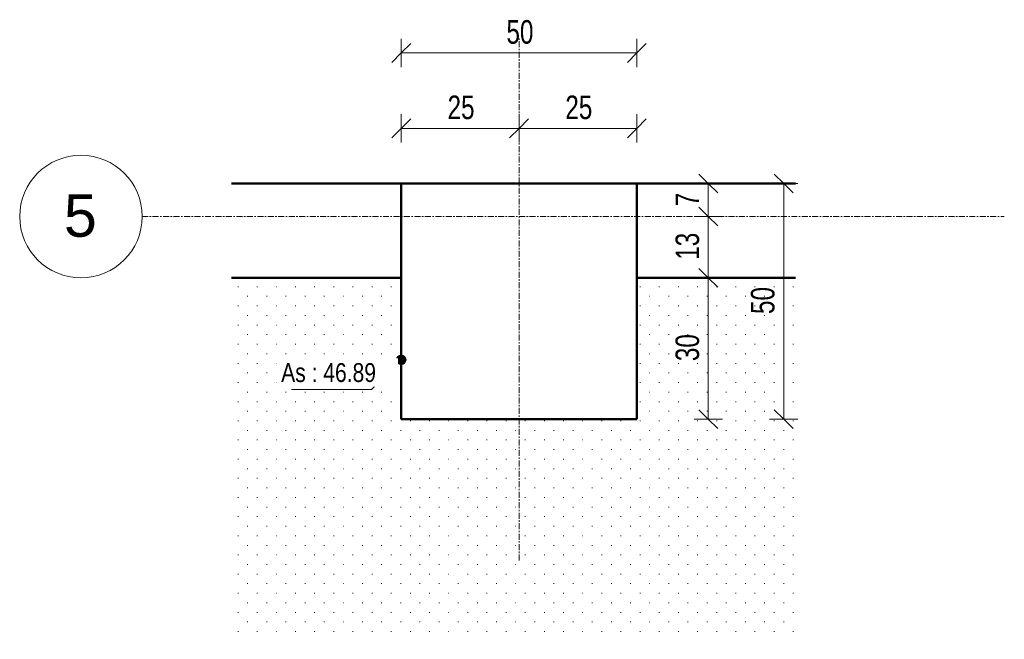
# Model space of a CAD drawing. Header units: millimetres. Extents: x 8507 to 110494, y 1100 to 66219.
# Tile 36 of 38: x 100284 to 102374, y 62433 to 63748. Entities that reach past the tile are written whole.
import ezdxf

# ---------------------------------------------------------------- set-up
doc = ezdxf.new("R2010")
doc.units = ezdxf.units.MM
doc.linetypes.add('Ligne de quadrillage', pattern=[22.225, 12.7, -3.175, 3.175, -3.175])
for name, color, linetype, lineweight in [('A-ANNO-DIMS', 211, 'Continuous', 9), ('A-ANNO-DIMS-20', 211, 'Continuous', 9), ('A-FLOR', 192, 'Continuous', 5), ('A-WALL', 113, 'Continuous', 9), ('G-ANNO-DIMS', 111, 'Continuous', 9), ('S-COLS', 52, 'Continuous', 5), ('S-GRID', 1, 'Continuous', 9), ('S-GRID-IDEN', 1, 'Continuous', 9)]:
    doc.layers.add(name, color=color, linetype=linetype, lineweight=lineweight)
doc.styles.add('Arial Narrow_4', font='ARIALN.TTF', dxfattribs={"width": 0.9, "height": 50})
doc.styles.add('Arial_3', font='arial.ttf', dxfattribs={"height": 90})
doc.styles.add('Arial_4', font='arial.ttf', dxfattribs={"width": 0.8, "height": 40})
doc.dimstyles.new('AB6_1_50_-_GB_4', dxfattribs={"dimscale": 304.8, "dimtxt": 51.171549, "dimasz": 0.131234, "dimexe": 0.098425, "dimexo": 0.0625, "dimgap": 0.016404, "dimtad": 1, "dimdec": 0, "dimlfac": 0.1, "dimdsep": 46, "dimtxsty": 'Arial Narrow_4', "dimblk1": 'OBLIQUE', "dimblk2": 'OBLIQUE', "dimsah": 1, "dimcen": 0.09, "dimazin": 0, "dimtfac": 1, "dimtdec": 4, "dimtix": 1, "dimtmove": 0, "dimatfit": 3, "dimfxl": 0.098425, "dimfxlon": 1, "dimtvp": 1, "dimtolj": 1, "dimtzin": 0, "dimarcsym": 2})

# ---------------------------------------------------------------- blocks, each defined once
blk = doc.blocks.new('Quadrillage - M_Extrémité de la ligne de quadrillage - Cercle-11575-Plot PL 1 Axe 5 variante')
at = {"layer": 'S-GRID-IDEN'}
blk.add_circle((0, 0), 6.5, dxfattribs=at)
blk = doc.blocks.new('DIMBLOCK297-Plot PL 1 Axe 5 variante')
at = {"layer": 'A-ANNO-DIMS-20', "lineweight": 18}
for p, q in [((101745.6, 63200.2), (101725.6, 63220.2)), ((101745.6, 63200.2), (101765.6, 63180.2)), ((101745.6, 62900.2), (101725.6, 62920.2)), ((101745.6, 62900.2), (101765.6, 62880.2))]:
    blk.add_line(p, q, dxfattribs=at)
at = {"layer": 'A-ANNO-DIMS-20'}
for p, q in [((101745.6, 63200.2), (101715.6, 63200.2)), ((101745.6, 62900.2), (101745.6, 63200.2)), ((101745.6, 63200.2), (101775.6, 63200.2)), ((101745.6, 62900.2), (101715.6, 62900.2)), ((101745.6, 62900.2), (101775.6, 62900.2))]:
    blk.add_line(p, q, dxfattribs=at)
at = {"layer": 'A-ANNO-DIMS-20', "color": 0, "insert": (101676, 63023.4), "char_height": 50, "width": 64.33, "attachment_point": 1, "rotation": 90, "line_spacing_factor": 0.974696, "style": 'Arial Narrow_4'}
blk.add_mtext('30', dxfattribs=at)
blk = doc.blocks.new('_Oblique')
at = {"color": 0, "linetype": 'ByBlock', "lineweight": -2}
blk.add_line((-0.5, -0.5), (0.5, 0.5), dxfattribs=at)
blk = doc.blocks.new('DIMBLOCK298-Plot PL 1 Axe 5 variante')
at = {"layer": 'A-ANNO-DIMS-20', "lineweight": 18}
for p, q in [((101745.6, 63330.2), (101725.6, 63350.2)), ((101745.6, 63330.2), (101765.6, 63310.2)), ((101745.6, 63200.2), (101725.6, 63220.2)), ((101745.6, 63200.2), (101765.6, 63180.2))]:
    blk.add_line(p, q, dxfattribs=at)
at = {"layer": 'A-ANNO-DIMS-20'}
for p, q in [((101745.6, 63330.2), (101715.6, 63330.2)), ((101745.6, 63200.2), (101745.6, 63330.2)), ((101745.6, 63330.2), (101775.6, 63330.2)), ((101745.6, 63200.2), (101715.6, 63200.2)), ((101745.6, 63200.2), (101775.6, 63200.2))]:
    blk.add_line(p, q, dxfattribs=at)
at = {"layer": 'A-ANNO-DIMS-20', "color": 0, "insert": (101676, 63238.4), "char_height": 50, "width": 64.33, "attachment_point": 1, "rotation": 90, "line_spacing_factor": 0.974696, "style": 'Arial Narrow_4'}
blk.add_mtext('13', dxfattribs=at)
blk = doc.blocks.new('DIMBLOCK299-Plot PL 1 Axe 5 variante')
at = {"layer": 'A-ANNO-DIMS-20', "lineweight": 18}
for p, q in [((101745.6, 63400.2), (101725.6, 63420.2)), ((101745.6, 63400.2), (101765.6, 63380.2)), ((101745.6, 63330.2), (101725.6, 63350.2)), ((101745.6, 63330.2), (101765.6, 63310.2))]:
    blk.add_line(p, q, dxfattribs=at)
at = {"layer": 'A-ANNO-DIMS-20'}
for p, q in [((101745.6, 63400.2), (101715.6, 63400.2)), ((101745.6, 63330.2), (101745.6, 63400.2)), ((101745.6, 63400.2), (101775.6, 63400.2)), ((101745.6, 63330.2), (101715.6, 63330.2)), ((101745.6, 63330.2), (101775.6, 63330.2))]:
    blk.add_line(p, q, dxfattribs=at)
at = {"layer": 'A-ANNO-DIMS-20', "color": 0, "insert": (101676, 63351.8), "char_height": 50, "width": 32.165, "attachment_point": 1, "rotation": 90, "line_spacing_factor": 0.974696, "style": 'Arial Narrow_4'}
blk.add_mtext('7', dxfattribs=at)
blk = doc.blocks.new('DIMBLOCK300-Plot PL 1 Axe 5 variante')
at = {"layer": 'A-ANNO-DIMS-20', "lineweight": 18}
for p, q in [((101905.6, 63400.2), (101885.6, 63420.2)), ((101905.6, 63400.2), (101925.6, 63380.2)), ((101905.6, 62900.2), (101885.6, 62920.2)), ((101905.6, 62900.2), (101925.6, 62880.2))]:
    blk.add_line(p, q, dxfattribs=at)
at = {"layer": 'A-ANNO-DIMS-20'}
for p, q in [((101905.6, 63400.2), (101875.6, 63400.2)), ((101905.6, 62900.2), (101905.6, 63400.2)), ((101905.6, 63400.2), (101935.6, 63400.2)), ((101905.6, 62900.2), (101875.6, 62900.2)), ((101905.6, 62900.2), (101935.6, 62900.2))]:
    blk.add_line(p, q, dxfattribs=at)
at = {"layer": 'A-ANNO-DIMS-20', "color": 0, "insert": (101836, 63123.4), "char_height": 50, "width": 64.33, "attachment_point": 1, "rotation": 90, "line_spacing_factor": 0.974696, "style": 'Arial Narrow_4'}
blk.add_mtext('50', dxfattribs=at)
blk = doc.blocks.new('DIMBLOCK301-Plot PL 1 Axe 5 variante')
at = {"layer": 'A-ANNO-DIMS-20'}
for p, q in [((101093.9, 63517.3), (101093.9, 63547.3)), ((101343.9, 63517.3), (101343.9, 63547.3)), ((101093.9, 63517.3), (101343.9, 63517.3)), ((101093.9, 63517.3), (101093.9, 63487.3)), ((101343.9, 63517.3), (101343.9, 63487.3))]:
    blk.add_line(p, q, dxfattribs=at)
at = {"layer": 'A-ANNO-DIMS-20', "lineweight": 18}
for p, q in [((101093.9, 63517.3), (101113.9, 63537.3)), ((101343.9, 63517.3), (101363.9, 63537.3)), ((101093.9, 63517.3), (101073.9, 63497.3)), ((101343.9, 63517.3), (101323.9, 63497.3))]:
    blk.add_line(p, q, dxfattribs=at)
at = {"layer": 'A-ANNO-DIMS-20', "color": 0, "insert": (101192.1, 63586.9), "char_height": 50, "width": 64.33, "attachment_point": 1, "line_spacing_factor": 0.974696, "style": 'Arial Narrow_4'}
blk.add_mtext('25', dxfattribs=at)
blk = doc.blocks.new('DIMBLOCK302-Plot PL 1 Axe 5 variante')
at = {"layer": 'A-ANNO-DIMS-20'}
for p, q in [((101343.9, 63517.3), (101343.9, 63547.3)), ((101593.9, 63517.3), (101593.9, 63547.3)), ((101343.9, 63517.3), (101593.9, 63517.3)), ((101343.9, 63517.3), (101343.9, 63487.3)), ((101593.9, 63517.3), (101593.9, 63487.3))]:
    blk.add_line(p, q, dxfattribs=at)
at = {"layer": 'A-ANNO-DIMS-20', "lineweight": 18}
for p, q in [((101343.9, 63517.3), (101363.9, 63537.3)), ((101593.9, 63517.3), (101613.9, 63537.3)), ((101343.9, 63517.3), (101323.9, 63497.3)), ((101593.9, 63517.3), (101573.9, 63497.3))]:
    blk.add_line(p, q, dxfattribs=at)
at = {"layer": 'A-ANNO-DIMS-20', "color": 0, "insert": (101442.1, 63586.9), "char_height": 50, "width": 64.33, "attachment_point": 1, "line_spacing_factor": 0.974696, "style": 'Arial Narrow_4'}
blk.add_mtext('25', dxfattribs=at)
blk = doc.blocks.new('DIMBLOCK303-Plot PL 1 Axe 5 variante')
at = {"layer": 'A-ANNO-DIMS-20'}
for p, q in [((101093.9, 63677.3), (101093.9, 63707.3)), ((101593.9, 63677.3), (101593.9, 63707.3)), ((101093.9, 63677.3), (101593.9, 63677.3)), ((101093.9, 63677.3), (101093.9, 63647.3)), ((101593.9, 63677.3), (101593.9, 63647.3))]:
    blk.add_line(p, q, dxfattribs=at)
at = {"layer": 'A-ANNO-DIMS-20', "lineweight": 18}
for p, q in [((101093.9, 63677.3), (101113.9, 63697.3)), ((101593.9, 63677.3), (101613.9, 63697.3)), ((101093.9, 63677.3), (101073.9, 63657.3)), ((101593.9, 63677.3), (101573.9, 63657.3))]:
    blk.add_line(p, q, dxfattribs=at)
at = {"layer": 'A-ANNO-DIMS-20', "color": 0, "insert": (101317.1, 63746.9), "char_height": 50, "width": 64.33, "attachment_point": 1, "line_spacing_factor": 0.974696, "style": 'Arial Narrow_4'}
blk.add_mtext('50', dxfattribs=at)

msp = doc.modelspace()

# ---------------------------------------------------------------- hatches: boundary and pattern name
at = {"layer": 'A-FLOR', "lineweight": 18}
h = msp.add_hatch(dxfattribs=at)
h.set_pattern_fill('FP_27', color=55, style=0, pattern_type=2)
h.set_pattern_definition([(0, (106802.05, -542.27), (0, 40.64), [1.341, -39.299]), (0, (106822.37, -521.95), (0, 40.64), [1.341, -39.299])])
h.paths.add_polyline_path([(100733.5, 62433.3), (101930.6, 62433.3), (101930.6, 63200.2), (101593.9, 63200.2), (101593.9, 62900.2), (101093.9, 62900.2), (101093.9, 63200.2), (100733.5, 63200.2), (100733.5, 62797.4)])
at = {"layer": 'G-ANNO-DIMS'}
h = msp.add_hatch(color=256, dxfattribs=at)
edge = h.paths.add_edge_path()
edge.add_arc((101093.9, 63026.2), 10, 0, 360)

# ---------------------------------------------------------------- linework, layer by layer
at = {"layer": 'A-FLOR', "lineweight": 18}
for p, q in [((100733.5, 63200.2), (101093.9, 63200.2)), ((101093.9, 63200.2), (101093.9, 62900.2)), ((101593.9, 62900.2), (101593.9, 63200.2)), ((101593.9, 63200.2), (101930.6, 63200.2)), ((101093.9, 62900.2), (101593.9, 62900.2))]:
    msp.add_line(p, q, dxfattribs=at)
at = {"layer": 'A-WALL', "lineweight": 50}
for p, q in [((100733.5, 63400.2), (101093.9, 63400.2)), ((101093.9, 63200.2), (101093.9, 63400.2)), ((101593.9, 63400.2), (101930.6, 63400.2)), ((101593.9, 63200.2), (101593.9, 63400.2)), ((101093.9, 63200.2), (100733.5, 63200.2)), ((101930.6, 63200.2), (101593.9, 63200.2))]:
    msp.add_line(p, q, dxfattribs=at)
at = {"layer": 'A-WALL', "lineweight": 25}
msp.add_line((101593.9, 63400.2), (101593.9, 63400.2), dxfattribs=at)
at = {"layer": 'G-ANNO-DIMS'}
for p, q in [((101093.9, 63026.2), (101030.7, 62963)), ((101030.7, 62963), (100861.2, 62963))]:
    msp.add_line(p, q, dxfattribs=at)
msp.add_circle((101093.9, 63026.2), 10, dxfattribs=at)
at = {"layer": 'S-COLS', "lineweight": 50}
for p, q in [((101093.9, 62900.2), (101093.9, 63400.2)), ((101093.9, 63400.2), (101593.9, 63400.2)), ((101593.9, 62900.2), (101593.9, 63400.2)), ((101593.9, 62900.2), (101093.9, 62900.2))]:
    msp.add_line(p, q, dxfattribs=at)
at = {"layer": 'S-COLS', "lineweight": 18}
for p, q in [((101093.9, 63400.2), (101593.9, 63400.2)), ((101093.9, 62900.2), (101093.9, 63400.2)), ((101593.9, 63400.2), (101593.9, 62900.2)), ((101593.9, 62900.2), (101093.9, 62900.2))]:
    msp.add_line(p, q, dxfattribs=at)
at = {"layer": 'S-GRID', "linetype": 'Ligne de quadrillage'}
for p, q in [((101343.9, 62600.2), (101343.9, 63710.2)), ((100543.9, 63330.2), (102373.9, 63330.2))]:
    msp.add_line(p, q, dxfattribs=at)

# ---------------------------------------------------------------- block references
at = {"layer": 'S-GRID-IDEN', "xscale": 19.99999999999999, "yscale": 19.99999999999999, "zscale": 19.99999999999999, "rotation": 269.9999999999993}
msp.add_blockref('Quadrillage - M_Extrémité de la ligne de quadrillage - Cercle-11575-Plot PL 1 Axe 5 variante', (100413.9, 63330.2), dxfattribs=at)

# ---------------------------------------------------------------- dimensions: what is measured, and where the dimension line sits
at = {"layer": 'A-ANNO-DIMS'}
for base, p1, p2, angle, override, picture, middle in [((101593.9, 63677.3), (101093.9, 63647.3), (101593.9, 63647.3), 0, {"dimpost": '<>', "dimfxl": 500}, 'DIMBLOCK303-Plot PL 1 Axe 5 variante', (101343.9, 63707.8)), ((101593.9, 63517.3), (101343.9, 63487.3), (101593.9, 63487.3), 0, {"dimpost": '<>', "dimfxl": 250}, 'DIMBLOCK302-Plot PL 1 Axe 5 variante', (101468.9, 63547.8)), ((101745.6, 63400.2), (101715.6, 63330.2), (101715.6, 63400.2), 90, {"dimpost": '<>', "dimfxl": 70}, 'DIMBLOCK299-Plot PL 1 Axe 5 variante', (101715.6, 63365.2)), ((101905.6, 63400.2), (101875.6, 62900.2), (101875.6, 63400.2), 90, {"dimpost": '<>', "dimfxl": 500}, 'DIMBLOCK300-Plot PL 1 Axe 5 variante', (101875.1, 63150.2)), ((101745.6, 63330.2), (101715.6, 63200.2), (101715.6, 63330.2), 90, {"dimpost": '<>', "dimfxl": 130}, 'DIMBLOCK298-Plot PL 1 Axe 5 variante', (101715.1, 63265.2)), ((101745.6, 63200.2), (101715.6, 62900.2), (101715.6, 63200.2), 90, {"dimpost": '<>', "dimfxl": 300}, 'DIMBLOCK297-Plot PL 1 Axe 5 variante', (101715.1, 63050.2))]:
    dim = msp.add_linear_dim(base=base, p1=p1, p2=p2, angle=angle, dimstyle='AB6_1_50_-_GB_4', override=override, dxfattribs=at)
    dim.commit()
    dim.dimension.update_dxf_attribs({"geometry": picture, "text_midpoint": middle})
dim = msp.add_linear_dim(base=(101343.9, 63517.3), p1=(101093.9, 63487.3), p2=(101343.9, 63487.3), dimstyle='AB6_1_50_-_GB_4', override={"dimpost": '<>', "dimfxl": 250}, dxfattribs=at)
dim.commit()
dim.dimension.update_dxf_attribs({"geometry": 'DIMBLOCK301-Plot PL 1 Axe 5 variante', "text_midpoint": (101218.9, 63547.8)})

# ---------------------------------------------------------------- next in the draw order: texts
at = {"layer": 'G-ANNO-DIMS', "insert": (100838.9, 63019.2), "char_height": 40, "width": 237.996, "attachment_point": 1, "line_spacing_factor": 0.941778, "style": 'Arial_4', "bg_fill": 3, "box_fill_scale": 1.25, "bg_fill_color": 256, "bg_fill_true_color": 13158600, "bg_fill_transparency": 0}
msp.add_mtext('As : 46.89', dxfattribs=at)
at = {"layer": 'S-GRID-IDEN', "insert": (100377.7, 63377.3), "char_height": 90, "width": 84.979, "attachment_point": 1, "style": 'Arial_3', "bg_fill": 3, "box_fill_scale": 1.25, "bg_fill_color": 256, "bg_fill_true_color": 13158600, "bg_fill_transparency": 0}
msp.add_mtext('5', dxfattribs=at)

doc.saveas('drawing.dxf')
